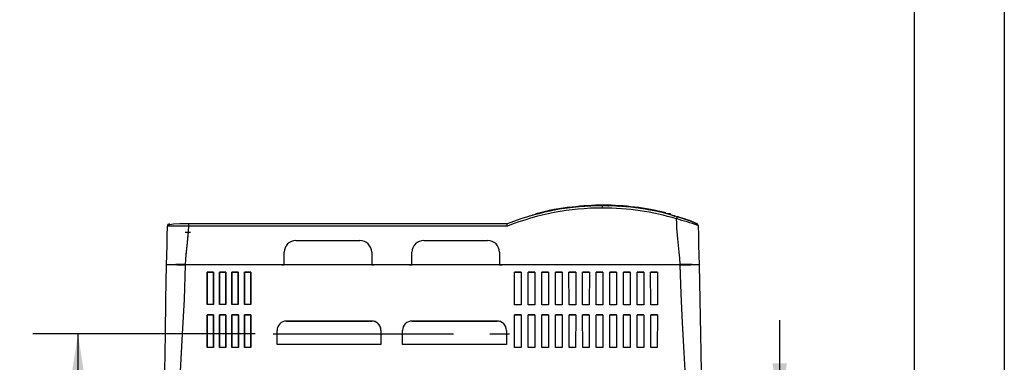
# Model space of a CAD drawing. Header units: millimetres. Extents: x 0 to 1676, y 0 to 1295.
# Tile 36 of 64: x 1260 to 1676, y 522 to 667. Entities that reach past the tile are written whole.
import ezdxf

# ---------------------------------------------------------------- set-up
doc = ezdxf.new("R2010")
doc.units = ezdxf.units.MM
doc.header["$LTSCALE"] = 6
doc.linetypes.add('CENTERX2', pattern=[20.32, 12.7, -2.54, 2.54, -2.54])
doc.layers.add('CENTER', color=40, linetype='CENTERX2')
doc.layers.add('DIMENSIONS', color=140, linetype='Continuous', lineweight=25)
doc.layers.add('TEXT', color=140, linetype='Continuous', lineweight=25)
doc.styles.add('SLDTEXTSTYLE0', font='TXT', dxfattribs={"width": 0.7})
doc.dimstyles.new('SLDDIMSTYLE0', dxfattribs={"dimtxt": 12.948047, "dimasz": 19.812, "dimexe": 0, "dimexo": 0.0625, "dimgap": 3.237012, "dimtad": 0, "dimtih": 1, "dimtoh": 1, "dimrnd": 1e-09, "dimzin": 12, "dimdsep": 46, "dimtxsty": 'SLDTEXTSTYLE0', "dimsah": 1, "dimcen": 0.09, "dimadec": 0, "dimazin": 3, "dimtfac": 1, "dimtofl": 0, "dimtmove": 0, "dimatfit": 3, "dimfxl": 0, "dimfrac": 2, "dimtolj": 1, "dimtzin": 12, "dimarcsym": 0})
doc.dimstyles.new('SLDDIMSTYLE2', dxfattribs={"dimtxt": 12.948047, "dimasz": 19.812, "dimexe": 0, "dimexo": 0.0625, "dimgap": 3.237012, "dimtad": 0, "dimtih": 1, "dimtoh": 1, "dimrnd": 1e-09, "dimzin": 4, "dimdsep": 46, "dimtxsty": 'SLDTEXTSTYLE0', "dimsah": 1, "dimcen": 0.09, "dimadec": 0, "dimazin": 1, "dimtfac": 1, "dimtmove": 0, "dimatfit": 0, "dimfxl": 0, "dimfrac": 2, "dimtolj": 1, "dimtzin": 12, "dimarcsym": 0})

# ---------------------------------------------------------------- blocks, each defined once
blk = doc.blocks.new('_D_21')
at = {"layer": 'DIMENSIONS'}
for p, q in [((1359.93, 533.93), (1265.96, 533.93)), ((1285.01, 533.93), (1285.01, 442.85)), ((1265.77, 419.37), (1261.42, 419.37)), ((1261.42, 419.37), (1261.42, 398.79)), ((1304.25, 419.37), (1308.59, 419.37)), ((1308.59, 419.37), (1308.59, 398.79)), ((1261.42, 398.79), (1265.77, 398.79)), ((1285.01, 304.82), (1285.01, 395.89)), ((1308.59, 398.79), (1304.25, 398.79)), ((1316.72, 304.82), (1265.96, 304.82))]:
    blk.add_line(p, q, dxfattribs=at)
for points in [[(1285.01, 533.93), (1281.96, 514.11), (1288.06, 514.11)], [(1285.01, 304.82), (1288.06, 324.63), (1281.96, 324.63)]]:
    blk.add_solid(points, dxfattribs=at)
at = {"layer": 'DIMENSIONS', "char_height": 12.7, "attachment_point": 1, "style": 'SLDTEXTSTYLE0'}
for s, insert in [('229.1', (1260.38, 438.64)), ('9.02', (1265.77, 415.16))]:
    blk.add_mtext(s, dxfattribs=dict(at, insert=insert))
blk = doc.blocks.new('_D_25')
at = {"layer": 'DIMENSIONS'}
for p, q in [((1581.51, 501.64), (1581.51, 539.74)), ((1526.02, 501.64), (1600.56, 501.64)), ((1562.27, 475.16), (1557.92, 475.16)), ((1557.92, 475.16), (1557.92, 454.58)), ((1600.75, 475.16), (1605.09, 475.16)), ((1605.09, 475.16), (1605.09, 454.58)), ((1557.92, 454.58), (1562.27, 454.58)), ((1605.09, 454.58), (1600.75, 454.58)), ((1533.5, 448.67), (1600.56, 448.67)), ((1581.51, 448.67), (1581.51, 410.57))]:
    blk.add_line(p, q, dxfattribs=at)
for points in [[(1581.51, 501.64), (1584.56, 521.46), (1578.46, 521.46)], [(1581.51, 448.67), (1578.46, 428.86), (1584.56, 428.86)]]:
    blk.add_solid(points, dxfattribs=at)
at = {"layer": 'DIMENSIONS', "char_height": 12.7, "attachment_point": 1, "style": 'SLDTEXTSTYLE0'}
for s, insert in [('53.0', (1562.27, 494.43)), ('2.09', (1562.27, 470.95))]:
    blk.add_mtext(s, dxfattribs=dict(at, insert=insert))

msp = doc.modelspace()

# ---------------------------------------------------------------- linework, layer by layer
at = {"color": 7, "linetype": 'Continuous'}
msp.add_line((1676.415, 1295.416), (1676.415, 0.016), dxfattribs=at)
for p, q in [((1486.984, 586.57), (1487.273, 586.622)), ((1487.273, 586.622), (1487.273, 586.622)), ((1492.57, 587.248), (1492.57, 587.467)), ((1505.747, 588.067), (1504.997, 588.037)), ((1504.997, 588.019), (1504.997, 588.037)), ((1506.157, 588.071), (1505.747, 588.067)), ((1505.747, 588.046), (1505.747, 588.067)), ((1506.662, 587.103), (1506.662, 588.072)), ((1507.584, 588.073), (1506.966, 588.06)), ((1507.04, 588.306), (1507.04, 588.023)), ((1507.584, 588.046), (1507.584, 588.073)), ((1507.997, 588.071), (1507.584, 588.073)), ((1508.767, 588.042), (1507.997, 588.071)), ((1507.997, 588.042), (1507.997, 588.071)), ((1508.767, 588.011), (1508.767, 588.042)), ((1508.864, 588.06), (1508.864, 588.028)), ((1508.864, 588.06), (1509.15, 588.054)), ((1509.15, 588.022), (1509.15, 588.054)), ((1510.049, 588.014), (1509.15, 588.054)), ((1510.049, 587.979), (1510.049, 588.014)), ((1510.212, 587.984), (1510.212, 588.019)), ((1511.22, 587.956), (1511.22, 587.994)), ((1512.127, 587.908), (1512.127, 587.949)), ((1512.407, 587.883), (1512.407, 587.925)), ((1513.387, 587.871), (1512.407, 587.925)), ((1513.387, 587.888), (1513.761, 587.865)), ((1513.387, 587.888), (1513.387, 587.844)), ((1513.761, 587.821), (1513.761, 587.865)), ((1514.742, 587.783), (1513.761, 587.849)), ((1513.761, 587.804), (1513.761, 587.821)), ((1514.742, 587.736), (1514.742, 587.783)), ((1515.022, 587.727), (1515.022, 587.774)), ((1515.954, 587.657), (1515.954, 587.706)), ((1478.524, 584.345), (1478.524, 584.625)), ((1478.587, 584.571), (1478.587, 584.36)), ((1484.107, 586.021), (1484.107, 585.987)), ((1484.286, 586.06), (1484.824, 586.171)), ((1484.286, 586.025), (1484.286, 586.06)), ((1484.824, 586.128), (1484.824, 586.182)), ((1486.267, 586.445), (1486.804, 586.543)), ((1486.267, 586.43), (1486.267, 586.462)), ((1486.804, 586.543), (1486.804, 586.534)), ((1486.984, 586.568), (1486.984, 586.574)), ((1534.342, 584.612), (1533.94, 584.617)), ((1331.712, 580.401), (1331.712, 579.433)), ((1466.302, 580.401), (1331.712, 580.401)), ((1466.492, 579.433), (1331.712, 579.433)), ((1467.866, 581.004), (1466.302, 580.401)), ((1330.292, 576.883), (1332.605, 576.883)), ((1377.11, 573.378), (1404.11, 573.378)), ((1377.11, 573.378), (1404.11, 573.378)), ((1377.11, 573.378), (1377.11, 573.378)), ((1404.11, 573.378), (1404.11, 573.378)), ((1431.11, 573.378), (1458.11, 573.378)), ((1431.11, 573.378), (1458.11, 573.378)), ((1431.11, 573.378), (1431.11, 573.378)), ((1458.11, 573.378), (1458.11, 573.378)), ((1372.11, 563.159), (1372.11, 568.38)), ((1409.11, 568.38), (1409.11, 563.159)), ((1426.11, 563.159), (1426.11, 568.38)), ((1463.11, 568.38), (1463.11, 563.159)), ((1324.795, 563.069), (1323.695, 563.069)), ((1324.295, 563.117), (1324.295, 563.107)), ((1325.795, 563.107), (1324.295, 563.107)), ((1326.749, 563.101), (1324.795, 563.101)), ((1324.795, 563.101), (1324.795, 563.069)), ((1325.795, 563.107), (1325.795, 563.117)), ((1326.749, 563.139), (1330.292, 563.139)), ((1326.749, 563.139), (1326.749, 563.132)), ((1327.224, 563.149), (1330.292, 563.149)), ((1327.224, 563.149), (1327.224, 563.144)), ((1330.291, 563.059), (1330.291, 563.066)), ((1366.095, 563.066), (1330.291, 563.066)), ((1330.292, 563.159), (1372.11, 563.159)), ((1371.777, 563.151), (1330.292, 563.151)), ((1368.295, 563.083), (1366.095, 563.083)), ((1371.13, 563.066), (1366.095, 563.066)), ((1371.082, 563.079), (1368.295, 563.079)), ((1371.13, 563.066), (1371.082, 563.079)), ((1371.13, 563.066), (1371.881, 563.066)), ((1372.054, 563.153), (1371.165, 563.153)), ((1371.165, 563.153), (1371.171, 563.153)), ((1371.171, 563.153), (1372.048, 563.153)), ((1371.171, 563.153), (1371.171, 563.153)), ((1371.929, 563.079), (1371.881, 563.066)), ((1409.33, 563.066), (1371.881, 563.066)), ((1372.048, 563.153), (1372.054, 563.153)), ((1372.048, 563.153), (1372.048, 563.153)), ((1372.11, 563.159), (1372.11, 563.159)), ((1372.11, 563.159), (1409.11, 563.159)), ((1409.11, 563.159), (1409.11, 563.159)), ((1409.11, 563.159), (1414.127, 563.159)), ((1410.054, 563.153), (1409.165, 563.153)), ((1409.165, 563.153), (1409.171, 563.153)), ((1409.171, 563.153), (1410.048, 563.153)), ((1409.171, 563.153), (1409.171, 563.153)), ((1409.33, 563.066), (1409.282, 563.079)), ((1409.33, 563.066), (1410.081, 563.066)), ((1414.127, 563.151), (1409.434, 563.151)), ((1410.048, 563.153), (1410.054, 563.153)), ((1410.048, 563.153), (1410.048, 563.153)), ((1410.129, 563.079), (1410.081, 563.066)), ((1414.024, 563.066), (1410.081, 563.066)), ((1412.824, 563.079), (1410.129, 563.079)), ((1414.128, 563.083), (1412.824, 563.083)), ((1414.024, 563.066), (1414.024, 563.079)), ((1421.145, 563.066), (1414.024, 563.066)), ((1414.127, 563.159), (1414.127, 563.154)), ((1414.127, 563.159), (1421.049, 563.159)), ((1414.129, 563.066), (1414.127, 563.159)), ((1414.129, 563.061), (1414.127, 563.154)), ((1421.049, 563.159), (1421.047, 563.066)), ((1421.047, 563.061), (1421.049, 563.154)), ((1422.345, 563.083), (1421.047, 563.083)), ((1425.777, 563.151), (1421.048, 563.151)), ((1421.049, 563.154), (1421.049, 563.159)), ((1421.049, 563.159), (1426.11, 563.159)), ((1421.145, 563.079), (1421.145, 563.066)), ((1425.13, 563.066), (1421.145, 563.066)), ((1425.082, 563.079), (1422.345, 563.079)), ((1425.13, 563.066), (1425.082, 563.079)), ((1425.13, 563.066), (1425.881, 563.066)), ((1426.054, 563.153), (1425.165, 563.153)), ((1425.165, 563.153), (1425.171, 563.153)), ((1425.171, 563.153), (1426.048, 563.153)), ((1425.171, 563.153), (1425.171, 563.153)), ((1463.33, 563.066), (1425.881, 563.066)), ((1426.11, 563.079), (1425.929, 563.079)), ((1426.048, 563.153), (1426.054, 563.153)), ((1426.048, 563.153), (1426.048, 563.153)), ((1426.11, 563.159), (1463.11, 563.159)), ((1426.11, 563.159), (1426.11, 563.159)), ((1463.11, 563.159), (1463.11, 563.159)), ((1463.11, 563.159), (1539.477, 563.159)), ((1464.054, 563.153), (1463.165, 563.153)), ((1463.165, 563.153), (1463.171, 563.153)), ((1463.171, 563.153), (1464.048, 563.153)), ((1463.171, 563.153), (1463.171, 563.153)), ((1463.33, 563.066), (1463.282, 563.079)), ((1463.33, 563.066), (1464.081, 563.066)), ((1465.098, 563.151), (1463.434, 563.151)), ((1464.048, 563.153), (1464.054, 563.153)), ((1464.048, 563.153), (1464.048, 563.153)), ((1464.129, 563.079), (1464.081, 563.066)), ((1533.216, 563.066), (1464.081, 563.066)), ((1529.216, 563.079), (1464.129, 563.079)), ((1529.098, 563.152), (1465.098, 563.152)), ((1465.098, 563.152), (1465.098, 563.151)), ((1465.1, 563.079), (1465.098, 563.152)), ((1465.1, 563.079), (1465.098, 563.151)), ((1529.096, 563.079), (1529.098, 563.152)), ((1529.096, 563.079), (1529.098, 563.151)), ((1529.098, 563.151), (1529.098, 563.152)), ((1539.774, 563.151), (1529.098, 563.151)), ((1533.216, 563.083), (1529.216, 563.083)), ((1533.216, 563.066), (1533.216, 563.083)), ((1539.133, 563.066), (1533.216, 563.066)), ((1539.133, 563.066), (1539.133, 563.059)), ((1539.473, 563.059), (1539.133, 563.059)), ((1539.774, 563.149), (1539.774, 563.151)), ((1539.774, 563.149), (1542.618, 563.149)), ((1539.774, 563.139), (1543.118, 563.139)), ((1542.618, 563.144), (1542.618, 563.149)), ((1543.118, 563.139), (1543.118, 563.131)), ((1544.974, 563.101), (1543.118, 563.101)), ((1543.975, 563.117), (1543.975, 563.107)), ((1545.475, 563.107), (1543.975, 563.107)), ((1544.974, 563.069), (1544.974, 563.101)), ((1546.074, 563.069), (1544.974, 563.069)), ((1545.475, 563.107), (1545.475, 563.117)), ((1339.575, 546.24), (1339.587, 559.952)), ((1339.587, 559.952), (1339.575, 546.24)), ((1339.587, 559.952), (1342.252, 559.952)), ((1339.587, 559.952), (1339.587, 559.952)), ((1342.252, 559.952), (1339.587, 559.952)), ((1342.252, 559.952), (1342.264, 546.24)), ((1342.264, 546.24), (1342.252, 559.952)), ((1342.252, 559.952), (1342.252, 559.952)), ((1344.824, 546.24), (1344.837, 559.952)), ((1344.837, 559.952), (1344.824, 546.24)), ((1344.837, 559.952), (1347.502, 559.952)), ((1344.837, 559.952), (1344.837, 559.952)), ((1347.502, 559.952), (1344.837, 559.952)), ((1347.502, 559.952), (1347.514, 546.24)), ((1347.514, 546.24), (1347.502, 559.952)), ((1347.502, 559.952), (1347.502, 559.952)), ((1350.074, 546.24), (1350.087, 559.952)), ((1350.087, 559.952), (1350.074, 546.24)), ((1350.087, 559.952), (1352.752, 559.952)), ((1350.087, 559.952), (1350.087, 559.952)), ((1352.752, 559.952), (1350.087, 559.952)), ((1352.752, 559.952), (1352.764, 546.24)), ((1352.764, 546.24), (1352.752, 559.952)), ((1352.752, 559.952), (1352.752, 559.952)), ((1355.324, 546.24), (1355.337, 559.952)), ((1355.337, 559.952), (1355.324, 546.24)), ((1355.337, 559.952), (1358.002, 559.952)), ((1355.337, 559.952), (1355.337, 559.952)), ((1358.002, 559.952), (1355.337, 559.952)), ((1358.002, 559.952), (1358.014, 546.24)), ((1358.014, 546.24), (1358.002, 559.952)), ((1358.002, 559.952), (1358.002, 559.952)), ((1469.493, 546.148), (1469.476, 559.995)), ((1469.476, 559.995), (1472.335, 559.995)), ((1472.335, 559.995), (1469.476, 559.995)), ((1472.335, 559.995), (1472.318, 546.148)), ((1475.243, 546.148), (1475.226, 559.995)), ((1475.226, 559.995), (1478.085, 559.995)), ((1478.085, 559.995), (1475.226, 559.995)), ((1478.085, 559.995), (1478.068, 546.148)), ((1480.993, 546.148), (1480.976, 559.995)), ((1480.976, 559.995), (1483.835, 559.995)), ((1483.835, 559.995), (1480.976, 559.995)), ((1483.835, 559.995), (1483.818, 546.148)), ((1486.743, 546.148), (1486.726, 559.995)), ((1486.726, 559.995), (1489.585, 559.995)), ((1489.585, 559.995), (1486.726, 559.995)), ((1489.585, 559.995), (1489.568, 546.148)), ((1492.493, 546.148), (1492.476, 559.995)), ((1492.476, 559.995), (1495.335, 559.995)), ((1495.335, 559.995), (1492.476, 559.995)), ((1495.335, 559.995), (1495.318, 546.148)), ((1498.243, 546.148), (1498.226, 559.995)), ((1498.226, 559.995), (1501.085, 559.995)), ((1501.085, 559.995), (1498.226, 559.995)), ((1501.085, 559.995), (1501.068, 546.148)), ((1503.993, 546.148), (1503.976, 559.995)), ((1503.976, 559.995), (1506.835, 559.995)), ((1506.835, 559.995), (1503.976, 559.995)), ((1506.835, 559.995), (1506.818, 546.148)), ((1509.743, 546.148), (1509.726, 559.995)), ((1509.726, 559.995), (1512.585, 559.995)), ((1512.585, 559.995), (1509.726, 559.995)), ((1512.585, 559.995), (1512.568, 546.148)), ((1515.493, 546.148), (1515.476, 559.995)), ((1515.476, 559.995), (1518.335, 559.995)), ((1518.335, 559.995), (1515.476, 559.995)), ((1518.335, 559.995), (1518.318, 546.148)), ((1521.243, 546.148), (1521.226, 559.995)), ((1521.226, 559.995), (1524.085, 559.995)), ((1524.085, 559.995), (1521.226, 559.995)), ((1524.085, 559.995), (1524.068, 546.148)), ((1526.993, 546.148), (1526.976, 559.995)), ((1526.976, 559.995), (1529.835, 559.995)), ((1529.835, 559.995), (1526.976, 559.995)), ((1529.835, 559.995), (1529.818, 546.148)), ((1342.264, 546.24), (1339.575, 546.24)), ((1347.514, 546.24), (1344.824, 546.24)), ((1352.764, 546.24), (1350.074, 546.24)), ((1358.014, 546.24), (1355.324, 546.24)), ((1472.318, 546.148), (1469.493, 546.148)), ((1478.068, 546.148), (1475.243, 546.148)), ((1483.818, 546.148), (1480.993, 546.148)), ((1489.568, 546.148), (1486.743, 546.148)), ((1495.318, 546.148), (1492.493, 546.148)), ((1501.068, 546.148), (1498.243, 546.148)), ((1506.818, 546.148), (1503.993, 546.148)), ((1512.568, 546.148), (1509.743, 546.148)), ((1518.318, 546.148), (1515.493, 546.148)), ((1524.068, 546.148), (1521.243, 546.148)), ((1529.818, 546.148), (1526.993, 546.148)), ((1339.558, 528.189), (1339.571, 541.934)), ((1339.571, 541.934), (1339.558, 528.189)), ((1339.571, 541.934), (1342.268, 541.934)), ((1339.571, 541.934), (1339.571, 541.934)), ((1342.268, 541.934), (1339.571, 541.934)), ((1342.268, 541.934), (1342.281, 528.189)), ((1342.281, 528.189), (1342.268, 541.934)), ((1342.268, 541.934), (1342.268, 541.934)), ((1344.808, 528.189), (1344.821, 541.934)), ((1344.821, 541.934), (1344.808, 528.189)), ((1344.821, 541.934), (1347.518, 541.934)), ((1344.821, 541.934), (1344.821, 541.934)), ((1347.518, 541.934), (1344.821, 541.934)), ((1347.518, 541.934), (1347.531, 528.189)), ((1347.531, 528.189), (1347.518, 541.934)), ((1347.518, 541.934), (1347.518, 541.934)), ((1350.058, 528.189), (1350.071, 541.934)), ((1350.071, 541.934), (1350.058, 528.189)), ((1350.071, 541.934), (1352.768, 541.934)), ((1350.071, 541.934), (1350.071, 541.934)), ((1352.768, 541.934), (1350.071, 541.934)), ((1352.768, 541.934), (1352.781, 528.189)), ((1352.781, 528.189), (1352.768, 541.934)), ((1352.768, 541.934), (1352.768, 541.934)), ((1355.308, 528.189), (1355.321, 541.934)), ((1355.321, 541.934), (1355.308, 528.189)), ((1355.321, 541.934), (1358.018, 541.934)), ((1355.321, 541.934), (1355.321, 541.934)), ((1358.018, 541.934), (1355.321, 541.934)), ((1358.018, 541.934), (1358.031, 528.189)), ((1358.031, 528.189), (1358.018, 541.934)), ((1358.018, 541.934), (1358.018, 541.934)), ((1469.498, 541.967), (1472.313, 541.967)), ((1469.515, 528.164), (1469.498, 541.967)), ((1472.313, 541.967), (1469.498, 541.967)), ((1472.313, 541.967), (1472.296, 528.164)), ((1475.248, 541.967), (1478.063, 541.967)), ((1475.265, 528.164), (1475.248, 541.967)), ((1478.063, 541.967), (1475.248, 541.967)), ((1478.063, 541.967), (1478.046, 528.164)), ((1480.998, 541.967), (1483.813, 541.967)), ((1481.015, 528.164), (1480.998, 541.967)), ((1483.813, 541.967), (1480.998, 541.967)), ((1483.813, 541.967), (1483.796, 528.164)), ((1486.748, 541.967), (1489.563, 541.967)), ((1486.765, 528.164), (1486.748, 541.967)), ((1489.563, 541.967), (1486.748, 541.967)), ((1489.563, 541.967), (1489.546, 528.164)), ((1492.498, 541.967), (1495.313, 541.967)), ((1492.515, 528.164), (1492.498, 541.967)), ((1495.313, 541.967), (1492.498, 541.967)), ((1495.313, 541.967), (1495.296, 528.164)), ((1498.248, 541.967), (1501.063, 541.967)), ((1498.265, 528.164), (1498.248, 541.967)), ((1501.063, 541.967), (1498.248, 541.967)), ((1501.063, 541.967), (1501.046, 528.164)), ((1503.998, 541.967), (1506.813, 541.967)), ((1504.015, 528.164), (1503.998, 541.967)), ((1506.813, 541.967), (1503.998, 541.967)), ((1506.813, 541.967), (1506.796, 528.164)), ((1509.748, 541.967), (1512.563, 541.967)), ((1509.765, 528.164), (1509.748, 541.967)), ((1512.563, 541.967), (1509.748, 541.967)), ((1512.563, 541.967), (1512.546, 528.164)), ((1515.498, 541.967), (1518.313, 541.967)), ((1515.515, 528.164), (1515.498, 541.967)), ((1518.313, 541.967), (1515.498, 541.967)), ((1518.313, 541.967), (1518.296, 528.164)), ((1521.248, 541.967), (1524.063, 541.967)), ((1521.265, 528.164), (1521.248, 541.967)), ((1524.063, 541.967), (1521.248, 541.967)), ((1524.063, 541.967), (1524.046, 528.164)), ((1526.998, 541.967), (1529.813, 541.967)), ((1527.015, 528.164), (1526.998, 541.967)), ((1529.813, 541.967), (1526.998, 541.967)), ((1529.813, 541.967), (1529.796, 528.164)), ((1373.105, 539.31), (1409.105, 539.31)), ((1409.105, 539.31), (1373.105, 539.31)), ((1373.105, 539.31), (1373.105, 539.31)), ((1409.105, 539.31), (1409.105, 539.31)), ((1426.105, 539.31), (1462.105, 539.31)), ((1462.105, 539.31), (1426.105, 539.31)), ((1426.105, 539.31), (1426.105, 539.31)), ((1462.105, 539.31), (1462.105, 539.31)), ((1369.179, 529.438), (1369.17, 535.367)), ((1413.041, 535.367), (1413.032, 529.438)), ((1422.179, 529.438), (1422.17, 535.367)), ((1466.041, 535.367), (1466.032, 529.438)), ((1413.032, 529.438), (1369.179, 529.438)), ((1466.032, 529.438), (1422.179, 529.438)), ((1342.281, 528.189), (1339.558, 528.189)), ((1347.531, 528.189), (1344.808, 528.189)), ((1352.781, 528.189), (1350.058, 528.189)), ((1358.031, 528.189), (1355.308, 528.189)), ((1472.296, 528.164), (1469.515, 528.164)), ((1478.046, 528.164), (1475.265, 528.164)), ((1483.796, 528.164), (1481.015, 528.164)), ((1489.546, 528.164), (1486.765, 528.164)), ((1495.296, 528.164), (1492.515, 528.164)), ((1501.046, 528.164), (1498.265, 528.164)), ((1506.796, 528.164), (1504.015, 528.164)), ((1512.546, 528.164), (1509.765, 528.164)), ((1518.296, 528.164), (1515.515, 528.164)), ((1524.046, 528.164), (1521.265, 528.164)), ((1529.796, 528.164), (1527.015, 528.164))]:
    msp.add_line(p, q)
at = {"flags": 128}
for points in [[(1535.447, 584.571), (1535.17, 584.591), (1534.342, 584.612)], [(1535.942, 584.071), (1536.098, 584.024), (1536.393, 583.938)], [(1536.393, 583.938), (1536.784, 583.825), (1536.809, 583.817), (1536.818, 583.815), (1536.995, 583.763), (1537.117, 583.728), (1537.188, 583.707), (1537.226, 583.696), (1537.259, 583.686)], [(1539.477, 563.159), (1539.332, 565.848), (1539.093, 568.501), (1538.789, 571.284), (1538.483, 574.035), (1538.325, 575.607), (1538.189, 577.202), (1538.087, 578.791), (1538.036, 580.014), (1538.019, 580.675), (1537.971, 582.511)], [(1546.856, 579.775), (1546.854, 579.797), (1546.851, 579.819), (1546.84, 579.865), (1546.796, 579.96), (1546.604, 580.174), (1545.549, 580.78), (1544.481, 581.244), (1542.924, 581.85), (1540.837, 582.591), (1538.252, 583.423)], [(1322.721, 579.386), (1322.614, 575.316), (1322.508, 571.252), (1322.401, 567.187), (1322.295, 563.117)], [(1331.712, 580.386), (1329.786, 580.381), (1328.088, 580.364), (1325.422, 580.259), (1323.703, 579.956), (1322.893, 579.402)], [(1331.712, 579.433), (1331.421, 575.363), (1330.982, 571.296), (1330.553, 567.23), (1330.292, 563.159)], [(1547.04, 579.696), (1546.856, 579.775), (1546.856, 579.775)], [(1547.04, 579.696), (1547.149, 575.549), (1547.257, 571.407), (1547.366, 567.265), (1547.475, 563.117)], [(1331.556, 576.875), (1331.342, 574.552), (1331.11, 572.414), (1330.816, 569.794), (1330.591, 567.624), (1330.4, 565.301), (1330.292, 563.139)], [(1322.292, 563.017), (1322.035, 548.324), (1321.782, 533.824), (1321.506, 518.002), (1321.253, 503.527), (1320.997, 488.835)], [(1330.291, 563.059), (1329.833, 548.366), (1329.101, 533.863), (1328.194, 518.038), (1327.46, 503.56), (1326.996, 488.867)], [(1542.768, 488.867), (1542.407, 501.096), (1541.826, 513.368), (1541.116, 525.963), (1540.407, 538.552), (1539.829, 550.826), (1539.473, 563.059)], [(1543.118, 563.131), (1543.621, 563.126), (1543.975, 563.117)], [(1547.472, 563.017), (1547.728, 548.325), (1547.982, 533.825), (1548.258, 518.002), (1548.51, 503.528), (1548.767, 488.835)]]:
    msp.add_lwpolyline(points, dxfattribs=at)
for centre, radius, start, end in [((1506.662, 478.089), 109.014, 89.99991, 111.6221), ((1506.662, 478.056), 110.016, 90, 110.6492), ((1507.04, 479.812), 108.623, 97.65535, 105.21999), ((1507.04, 480.276), 108.029, 89.99995, 104.1032), ((1506.662, 478.057), 110.015, 73.30991, 90.00004), ((1506.667, 478.12), 108.983, 73.30748, 90.0025), ((1507.04, 480.276), 108.029, 75.8968, 90.00005), ((1510.159, 565.732), 22.288, 87.27208, 89.86345), ((1510.568, 565.898), 22.106, 85.95691, 88.31068), ((1513.182, 556.126), 31.701, 84.9843, 86.67286), ((1514.045, 562.055), 25.721, 83.54634, 85.74535), ((1496.655, 518.454), 68.476, 103.45929, 108.46703), ((1477.085, 583.947), 3.795, 13.32393, 16.8907), ((1485.13, 580.627), 5.486, 100.75064, 103.77724), ((1485.097, 581.92), 4.219, 101.08188, 103.57809), ((1492.998, 547.987), 39.06, 99.92308, 102.07934), ((1487.903, 580.631), 6.013, 98.79116, 100.52676), ((1538.042, 583.653), 4.883, 163.37893, 166.70362), ((1516.739, 512.376), 74.268, 72.29383, 77.12298), ((1536.02, 584.33), 0.27, 247.80284, 253.34708), ((1563.204, 575.195), 26.273, 161.71662, 163.832), ((1511.135, 479.576), 106.375, 70.37903, 75.38791), ((1516.597, 508.107), 78.383, 67.65091, 73.95743), ((1323.72, 579.359), 1, 89.99962, 178.49959), ((1328.41, 351.573), 227.883, 89.16955, 91.43044), ((1428.886, 572.538), 38.233, 10.38926, 11.86861), ((1546.041, 579.67), 1, 1.50023, 68.82232), ((1377.117, 568.37), 5.008, 90.08897, 179.89191), ((1377.117, 568.37), 5.008, 90.08897, 179.89191), ((1404.102, 568.37), 5.008, 0.10802, 89.9111), ((1404.102, 568.37), 5.008, 0.10802, 89.9111), ((1431.117, 568.37), 5.008, 90.08897, 179.89191), ((1431.117, 568.37), 5.008, 90.08897, 179.89191), ((1458.102, 568.37), 5.008, 0.10802, 89.9111), ((1458.102, 568.37), 5.008, 0.10802, 89.9111), ((1328.29, 181.363), 381.701, 89.69964, 90.90035), ((1328.629, 116.981), 446.181, 89.78647, 90.81352), ((1326.721, 458.726), 104.419, 89.72418, 91.3315), ((1326.737, 532.523), 30.609, 89.97806, 91.76417), ((1541.472, 180.92), 382.144, 89.10035, 90.29966), ((1541.814, 245.739), 317.429, 88.97818, 90.42182), ((1543.103, 462.45), 100.695, 88.65067, 90.27599), ((1373.106, 535.374), 3.936, 90.01015, 180.09745), ((1373.106, 535.374), 3.936, 90.01014, 180.09745), ((1409.198, 535.554), 3.757, 4.83096, 91.41429), ((1409.105, 535.374), 3.936, 359.90255, 89.98986), ((1426.106, 535.374), 3.936, 90.01015, 180.09745), ((1426.106, 535.374), 3.936, 90.01014, 180.09745), ((1462.198, 535.554), 3.757, 4.83096, 91.41429), ((1462.105, 535.374), 3.936, 359.90255, 89.98986)]:
    msp.add_arc(centre, radius, start, end)
at = {"layer": 'CENTER'}
msp.add_line((1367.55, 533.927), (1467.341, 533.927), dxfattribs=at)
at = {"layer": 'TEXT'}
msp.add_line((1638.3, 1257.3), (1638.3, 38.1), dxfattribs=at)

# ---------------------------------------------------------------- dimensions: what is measured, and where the dimension line sits
at = {"layer": 'DIMENSIONS'}
for base, p1, p2, dimstyle, picture, middle in [((1581.5075, 501.6442), (1525.8769, 448.6695), (1518.3997, 501.6442), 'SLDDIMSTYLE2', '_D_25', (1581.5075, 475.1568)), ((1285.008, 533.927), (1324.337, 304.817), (1367.55, 533.927), 'SLDDIMSTYLE0', '_D_21', (1285.008, 419.372))]:
    dim = msp.add_linear_dim(base=base, p1=p1, p2=p2, angle=90, dimstyle=dimstyle, dxfattribs=at)
    dim.commit()
    dim.dimension.update_dxf_attribs({"geometry": picture, "text_midpoint": middle, "dimtype": 160})

doc.saveas('drawing.dxf')
